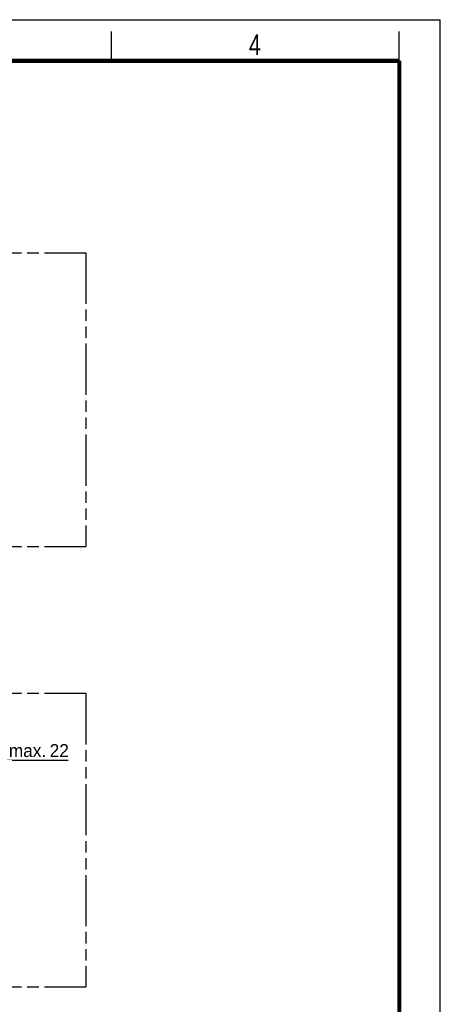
# Model space of a CAD drawing. Header units: millimetres. Extents: x 0 to 210, y 0 to 297.
# Tile 6 of 6: x 138 to 210, y 129 to 297. Entities that reach past the tile are written whole.
import ezdxf

# ---------------------------------------------------------------- set-up
doc = ezdxf.new("R2010")
doc.units = ezdxf.units.MM
doc.header["$LTSCALE"] = 19.36
doc.linetypes.add('PHANTOM', pattern=[0.8, 0.45, -0.05, 0.1, -0.05, 0.1, -0.05])
doc.layers.get('0').update_dxf_attribs({"linetype": 'CONTINUOUS'})
doc.layers.add('DEFAULT_3', color=7, linetype='PHANTOM')
doc.layers.add('Z_DIM_2D', color=7, linetype='CONTINUOUS')
doc.styles.add('TEXTSTYLE_2', font='txt', dxfattribs={"width": 0.75})
doc.styles.add('TEXTSTYLE_3', font='tridonic-metric-print-light.otf')
doc.dimstyles.new('DIMSTYLE_3', dxfattribs={"dimtxt": 2.2, "dimasz": 3.5, "dimexe": 1.5, "dimexo": 0, "dimgap": 0.55, "dimtad": 1, "dimdec": 1, "dimlfac": 2.5, "dimdsep": 46, "dimtxsty": 'TEXTSTYLE_3', "dimblk": '_FILLED', "dimblk1": '_FILLED', "dimblk2": '_FILLED', "dimcen": 0.09, "dimclrt": 5, "dimadec": 4, "dimazin": 2, "dimtp": 0.2, "dimtm": 0.2, "dimtfac": 1, "dimtdec": 1, "dimtofl": 0, "dimtmove": 0, "dimatfit": 3, "dimldrblk": '_FILLED', "dimfxl": 0, "dimtolj": 1, "dimarcsym": 0})

# ---------------------------------------------------------------- blocks, each defined once
blk = doc.blocks.new('*D5')
at = {"layer": 'Z_DIM_2D', "color": 2, "linetype": 'Continuous', "transparency": 16777216}
for p, q in [((126.64, 151.47), (126.64, 172.41)), ((134.83, 153.77), (134.83, 172.41)), ((126.64, 170.91), (130.74, 170.91)), ((134.83, 170.91), (130.74, 170.91)), ((130.74, 170.91), (146.6, 170.91))]:
    blk.add_line(p, q, dxfattribs=at)
at = {"layer": 'Z_DIM_2D', "color": 5, "linetype": 'Continuous', "transparency": 16777216, "style": 'TEXTSTYLE_3'}
for s, p in [('max. ', (136.48, 171.46)), ('22', (143.44, 171.46))]:
    blk.add_text(s, height=2.2, dxfattribs=at).set_placement(p)
blk = doc.blocks.new('_FILLED')
at = {"color": 0, "linetype": 'ByBlock'}
blk.add_solid([(0, 0), (-1, 0.125), (-1, -0.125)], dxfattribs=at)
blk = doc.blocks.new('_NONE')

msp = doc.modelspace()

# ---------------------------------------------------------------- linework, layer by layer
at = {"color": 2, "linetype": 'Continuous'}
for p, q in [((0, 297), (210, 297)), ((210, 0), (210, 297)), ((154, 290), (154, 295)), ((203, 290), (203, 295))]:
    msp.add_line(p, q, dxfattribs=at)
at = {"color": 7, "linetype": 'Continuous', "const_width": 0.7}
for points in [[(7, 290), (203, 290)], [(203, 7), (203, 290)]]:
    msp.add_lwpolyline(points, dxfattribs=at)
at = {"layer": 'DEFAULT_3', "color": 7, "linetype": 'PHANTOM'}
for p, q in [((49.609248, 257.330336), (149.609248, 257.330336)), ((149.609248, 257.330336), (149.609248, 207.330336)), ((49.609248, 207.330336), (149.609248, 207.330336)), ((49.609248, 182.330336), (149.609248, 182.330336)), ((149.609248, 182.330336), (149.609248, 132.330336)), ((49.609248, 132.330336), (149.609248, 132.330336))]:
    msp.add_line(p, q, dxfattribs=at)

# ---------------------------------------------------------------- texts
at = {"color": 5, "linetype": 'Continuous', "style": 'TEXTSTYLE_2', "width": 0.785714}
msp.add_text('4', height=3.5, dxfattribs=at).set_placement((177.383142, 290.991055))

# ---------------------------------------------------------------- dimensions: what is measured, and where the dimension line sits
at = {"layer": 'Z_DIM_2D', "color": 2, "linetype": 'Continuous'}
dim = msp.add_linear_dim(base=(134.834771, 170.906537), p1=(126.63807, 151.474609), p2=(134.834771, 153.766464), text='max. <>', dimstyle='DIMSTYLE_3', override={"dimblk1": 'NONE', "dimblk2": 'NONE', "dimsah": 1}, dxfattribs=at)
dim.commit()
dim.dimension.update_dxf_attribs({"geometry": '*D5', "text_midpoint": (141.536822, 170.906537), "dimtype": 160})

doc.saveas('drawing.dxf')
